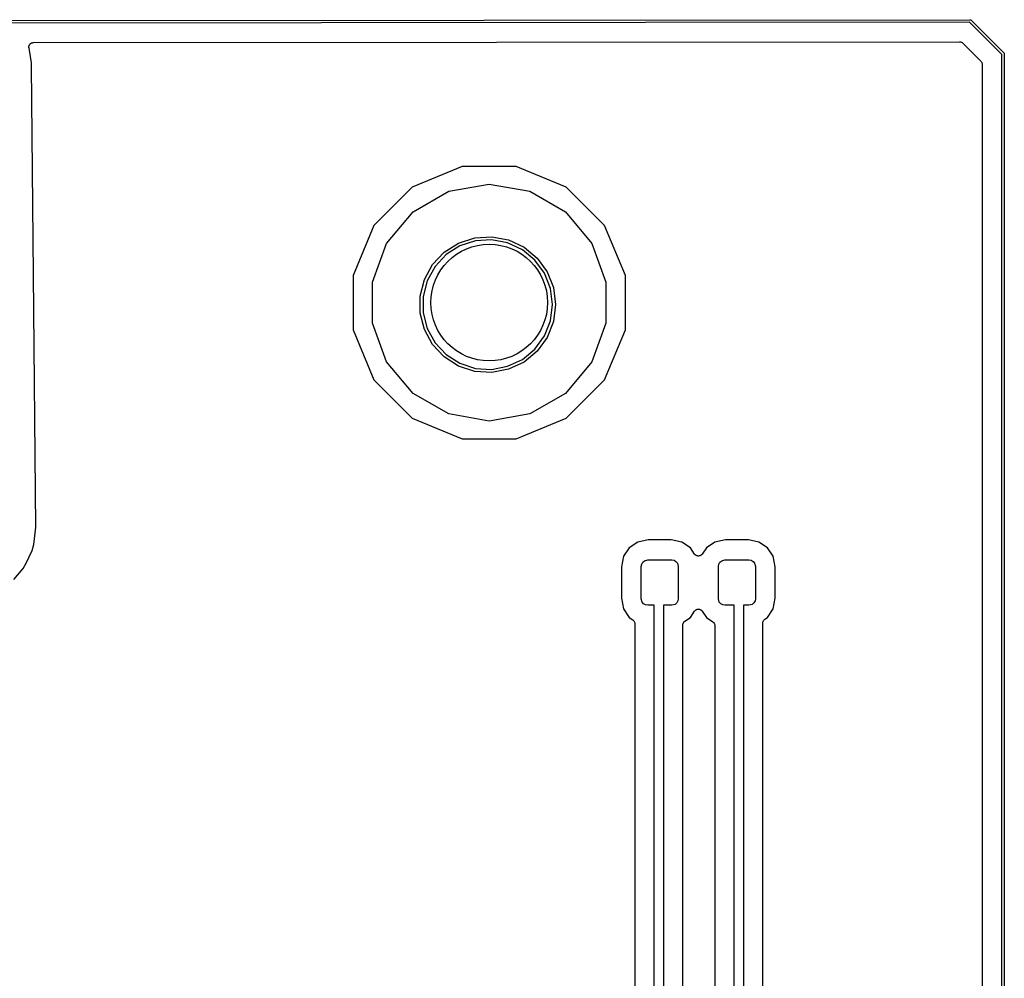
# Model space of a CAD drawing. Extents: x 81 to 161, y -172 to -32.
# Tile 9 of 9: x 123 to 161, y -69 to -32. Entities that reach past the tile are written whole.
import ezdxf

# ---------------------------------------------------------------- set-up
doc = ezdxf.new("R2010")
doc.units = 0
doc.header["$MEASUREMENT"] = 0
doc.layers.add('BLACK', color=7, linetype='CONTINUOUS')

msp = doc.modelspace()

# ---------------------------------------------------------------- linework, layer by layer
at = {"layer": 'BLACK', "linetype": 'CONTINUOUS'}
for p, q in [((82.8062, -31.954), (160.081, -31.8905)), ((160.081, -31.8905), (160.088, -31.8899)), ((160.088, -31.8899), (160.094, -31.8916)), ((160.094, -31.8916), (160.101, -31.8928)), ((160.101, -31.8928), (160.103, -31.8939)), ((160.063, -31.9905), (82.8247, -32.054)), ((161.303, -33.2312), (160.063, -31.9905)), ((160.103, -31.8939), (160.105, -31.8945)), ((160.105, -31.8945), (160.11, -31.8983)), ((160.11, -31.8983), (160.116, -31.9016)), ((160.116, -31.9016), (160.12, -31.9067)), ((160.12, -31.9067), (161.387, -33.1736)), ((123.792, -32.9313), (123.794, -32.9232)), ((123.794, -32.9534), (123.792, -32.9313)), ((123.794, -32.9149), (123.802, -32.894)), ((123.794, -32.9232), (123.794, -32.9149)), ((123.794, -32.9757), (123.794, -32.9534)), ((123.797, -32.9835), (123.794, -32.9757)), ((123.798, -32.9918), (123.797, -32.9835)), ((123.817, -33.0612), (123.798, -32.9918)), ((123.802, -32.894), (123.807, -32.8724)), ((123.807, -32.8724), (123.812, -32.8656)), ((123.812, -32.8656), (123.815, -32.8578)), ((123.815, -32.8578), (123.829, -32.8407)), ((123.829, -32.8407), (123.842, -32.8224)), ((123.842, -32.8224), (123.849, -32.8176)), ((123.849, -32.8176), (123.854, -32.8112)), ((123.854, -32.8112), (123.873, -32.8001)), ((123.873, -32.8001), (123.891, -32.7871)), ((123.891, -32.7871), (123.899, -32.7849)), ((123.899, -32.7849), (123.906, -32.7808)), ((123.906, -32.7808), (123.928, -32.7769)), ((123.928, -32.7769), (123.95, -32.771)), ((123.95, -32.771), (123.958, -32.7716)), ((123.958, -32.7716), (123.966, -32.7702)), ((123.966, -32.7702), (159.68, -32.7408)), ((159.68, -32.7408), (159.687, -32.7422)), ((159.687, -32.7422), (159.695, -32.7415)), ((159.695, -32.7415), (159.717, -32.7474)), ((159.717, -32.7474), (159.74, -32.7513)), ((159.74, -32.7513), (159.746, -32.7552)), ((159.746, -32.7552), (159.754, -32.7572)), ((159.754, -32.7572), (159.773, -32.7703)), ((159.773, -32.7703), (159.792, -32.7817)), ((159.792, -32.7817), (159.797, -32.7876)), ((159.797, -32.7876), (159.804, -32.7921)), ((159.804, -32.7921), (160.502, -33.4906)), ((123.887, -33.5583), (123.817, -33.0612)), ((161.304, -170.794), (161.303, -33.2312)), ((161.387, -33.1736), (161.392, -33.1779)), ((161.392, -33.1779), (161.396, -33.1836)), ((161.396, -33.1836), (161.4, -33.189)), ((161.4, -33.189), (161.4, -33.1912)), ((161.4, -33.1912), (161.401, -33.1931)), ((161.401, -33.1931), (161.402, -33.1997)), ((161.402, -33.1997), (161.404, -33.2061)), ((161.404, -33.2061), (161.403, -33.2127)), ((161.403, -33.2127), (161.403, -170.813)), ((123.895, -33.6669), (123.887, -33.5583)), ((123.969, -41.7215), (123.895, -33.6669)), ((160.502, -33.4906), (160.507, -33.4969)), ((160.507, -33.4969), (160.513, -33.5019)), ((160.513, -33.5019), (160.524, -33.5217)), ((160.524, -33.5217), (160.537, -33.5404)), ((160.537, -33.5404), (160.539, -33.5478)), ((160.539, -33.5478), (160.543, -33.5545)), ((160.543, -33.5545), (160.547, -33.577)), ((160.547, -33.577), (160.553, -33.5991)), ((160.553, -33.5991), (160.552, -33.6068)), ((160.552, -33.6068), (160.553, -33.6144)), ((160.553, -33.6144), (160.554, -170.411)), ((140.497, -37.549), (138.568, -38.3483)), ((142.586, -37.549), (140.497, -37.549)), ((144.515, -38.3483), (142.586, -37.549)), ((139.979, -38.5052), (141.541, -38.2296)), ((141.541, -38.2296), (143.104, -38.5052)), ((138.568, -38.3483), (137.091, -39.8251)), ((138.604, -39.2986), (139.979, -38.5052)), ((143.104, -38.5052), (144.479, -39.2986)), ((145.992, -39.8251), (144.515, -38.3483)), ((137.584, -40.5143), (138.604, -39.2986)), ((144.479, -39.2986), (145.499, -40.5143)), ((137.091, -39.8251), (136.291, -41.7547)), ((146.791, -41.7547), (145.992, -39.8251)), ((137.041, -42.0055), (137.584, -40.5143)), ((139.806, -40.8544), (140.361, -40.5021)), ((140.412, -40.6107), (139.883, -40.9468)), ((140.361, -40.5021), (140.987, -40.299)), ((141.009, -40.4168), (140.412, -40.6107)), ((140.987, -40.299), (141.643, -40.2577)), ((141.635, -40.3774), (141.009, -40.4168)), ((142.251, -40.495), (141.635, -40.3774)), ((141.643, -40.2577), (142.288, -40.3809)), ((142.819, -40.7621), (142.251, -40.495)), ((142.288, -40.3809), (142.883, -40.6608)), ((145.499, -40.5143), (146.041, -42.0055)), ((139.356, -41.3336), (139.806, -40.8544)), ((139.883, -40.9468), (139.453, -41.4041)), ((143.302, -41.162), (142.819, -40.7621)), ((142.883, -40.6608), (143.39, -41.0798)), ((139.04, -41.9097), (139.356, -41.3336)), ((143.671, -41.6695), (143.302, -41.162)), ((143.39, -41.0798), (143.776, -41.6117)), ((124.059, -51.4608), (123.969, -41.7215)), ((136.291, -41.7547), (136.291, -43.8433)), ((139.453, -41.4041), (139.151, -41.9539)), ((143.902, -42.2528), (143.671, -41.6695)), ((143.776, -41.6117), (144.018, -42.2229)), ((146.791, -43.8433), (146.791, -41.7547)), ((137.041, -43.5925), (137.041, -42.0055)), ((138.876, -42.5465), (139.04, -41.9097)), ((139.151, -41.9539), (138.995, -42.5615)), ((146.041, -42.0055), (146.041, -43.5925)), ((143.981, -42.8752), (143.902, -42.2528)), ((144.018, -42.2229), (144.101, -42.8752)), ((138.876, -43.2039), (138.876, -42.5465)), ((138.995, -42.5615), (138.995, -43.1888)), ((143.902, -43.4976), (143.981, -42.8752)), ((144.101, -42.8752), (144.018, -43.5274)), ((139.04, -43.8406), (138.876, -43.2039)), ((138.995, -43.1888), (139.151, -43.7965)), ((137.584, -45.0837), (137.041, -43.5925)), ((143.671, -44.0808), (143.902, -43.4976)), ((144.018, -43.5274), (143.776, -44.1386)), ((146.041, -43.5925), (145.499, -45.0837)), ((136.291, -43.8433), (137.091, -45.7729)), ((139.356, -44.4167), (139.04, -43.8406)), ((139.151, -43.7965), (139.453, -44.3462)), ((145.992, -45.7729), (146.791, -43.8433)), ((139.806, -44.896), (139.356, -44.4167)), ((139.453, -44.3462), (139.883, -44.8035)), ((143.302, -44.5884), (143.671, -44.0808)), ((143.776, -44.1386), (143.39, -44.6705)), ((142.819, -44.9882), (143.302, -44.5884)), ((143.39, -44.6705), (142.883, -45.0896)), ((138.604, -46.2994), (137.584, -45.0837)), ((140.361, -45.2482), (139.806, -44.896)), ((139.883, -44.8035), (140.412, -45.1396)), ((140.412, -45.1396), (141.009, -45.3335)), ((142.251, -45.2553), (142.819, -44.9882)), ((142.883, -45.0896), (142.288, -45.3695)), ((145.499, -45.0837), (144.479, -46.2994)), ((140.987, -45.4514), (140.361, -45.2482)), ((141.643, -45.4927), (140.987, -45.4514)), ((141.009, -45.3335), (141.635, -45.3729)), ((141.635, -45.3729), (142.251, -45.2553)), ((142.288, -45.3695), (141.643, -45.4927)), ((137.091, -45.7729), (138.568, -47.2497)), ((144.515, -47.2497), (145.992, -45.7729)), ((139.979, -47.0928), (138.604, -46.2994)), ((144.479, -46.2994), (143.104, -47.0928)), ((138.568, -47.2497), (140.497, -48.049)), ((141.541, -47.3684), (139.979, -47.0928)), ((143.104, -47.0928), (141.541, -47.3684)), ((142.586, -48.049), (144.515, -47.2497)), ((140.497, -48.049), (142.586, -48.049)), ((123.978, -52.1258), (124.051, -51.58)), ((124.051, -51.58), (124.059, -51.4608)), ((147.673, -51.9509), (147.268, -52.0315)), ((148.564, -51.9509), (147.673, -51.9509)), ((148.969, -52.0315), (148.564, -51.9509)), ((150.648, -51.9509), (150.243, -52.0315)), ((151.539, -51.9509), (150.648, -51.9509)), ((151.944, -52.0315), (151.539, -51.9509)), ((123.691, -52.8522), (123.913, -52.355)), ((123.913, -52.355), (123.978, -52.1258)), ((146.939, -52.2515), (146.719, -52.5807)), ((147.268, -52.0315), (146.939, -52.2515)), ((149.298, -52.2515), (148.969, -52.0315)), ((149.46, -52.4939), (149.298, -52.2515)), ((149.914, -52.2515), (149.752, -52.4939)), ((150.243, -52.0315), (149.914, -52.2515)), ((152.273, -52.2515), (151.944, -52.0315)), ((152.493, -52.5807), (152.273, -52.2515)), ((146.719, -52.5807), (146.638, -52.9862)), ((147.464, -52.8083), (147.531, -52.7525)), ((147.531, -52.7525), (147.656, -52.719)), ((147.656, -52.719), (148.581, -52.719)), ((148.581, -52.719), (148.667, -52.7341)), ((148.667, -52.7341), (148.742, -52.7775)), ((149.474, -52.5077), (149.46, -52.4939)), ((149.485, -52.5231), (149.474, -52.5077)), ((149.495, -52.5295), (149.485, -52.5231)), ((149.503, -52.5379), (149.495, -52.5295)), ((149.52, -52.5463), (149.503, -52.5379)), ((149.536, -52.5569), (149.52, -52.5463)), ((149.547, -52.5596), (149.536, -52.5569)), ((149.557, -52.5647), (149.547, -52.5596)), ((149.576, -52.5668), (149.557, -52.5647)), ((149.595, -52.5713), (149.576, -52.5668)), ((149.606, -52.5701), (149.595, -52.5713)), ((149.617, -52.5713), (149.606, -52.5701)), ((149.636, -52.5668), (149.617, -52.5713)), ((149.655, -52.5647), (149.636, -52.5668)), ((149.665, -52.5596), (149.655, -52.5647)), ((149.676, -52.5569), (149.665, -52.5596)), ((149.692, -52.5463), (149.676, -52.5569)), ((149.709, -52.5379), (149.692, -52.5463)), ((149.717, -52.5295), (149.709, -52.5379)), ((149.727, -52.5231), (149.717, -52.5295)), ((149.738, -52.5077), (149.727, -52.5231)), ((149.752, -52.4939), (149.738, -52.5077)), ((150.439, -52.8083), (150.506, -52.7525)), ((150.506, -52.7525), (150.631, -52.719)), ((150.631, -52.719), (151.556, -52.719)), ((151.556, -52.719), (151.642, -52.7341)), ((151.642, -52.7341), (151.717, -52.7775)), ((152.574, -52.9862), (152.493, -52.5807)), ((123.207, -53.4732), (123.564, -53.0539)), ((123.564, -53.0539), (123.691, -52.8522)), ((146.638, -52.9862), (146.638, -54.2018)), ((147.406, -52.969), (147.421, -52.8835)), ((147.406, -54.219), (147.406, -52.969)), ((147.421, -52.8835), (147.464, -52.8083)), ((148.742, -52.7775), (148.798, -52.844)), ((148.798, -52.844), (148.831, -52.969)), ((148.831, -52.969), (148.831, -54.219)), ((150.381, -52.969), (150.396, -52.8835)), ((150.381, -54.219), (150.381, -52.969)), ((150.396, -52.8835), (150.439, -52.8083)), ((151.717, -52.7775), (151.773, -52.844)), ((151.773, -52.844), (151.806, -52.969)), ((151.806, -52.969), (151.806, -54.219)), ((152.574, -54.2018), (152.574, -52.9862)), ((146.638, -54.2018), (146.719, -54.6073)), ((147.439, -54.344), (147.406, -54.219)), ((148.831, -54.219), (148.816, -54.3045)), ((150.414, -54.344), (150.381, -54.219)), ((151.806, -54.219), (151.791, -54.3045)), ((152.493, -54.6073), (152.574, -54.2018)), ((146.719, -54.6073), (146.939, -54.9365)), ((147.495, -54.4105), (147.439, -54.344)), ((147.57, -54.4539), (147.495, -54.4105)), ((147.656, -54.469), (147.57, -54.4539)), ((147.907, -54.469), (147.656, -54.469)), ((147.907, -95.1543), (147.907, -54.469)), ((148.581, -54.469), (148.257, -54.469)), ((148.257, -54.469), (148.257, -95.1543)), ((148.706, -54.4355), (148.581, -54.469)), ((148.773, -54.3797), (148.706, -54.4355)), ((148.816, -54.3045), (148.773, -54.3797)), ((149.474, -54.6803), (149.485, -54.6649)), ((149.485, -54.6649), (149.495, -54.6585)), ((149.495, -54.6585), (149.503, -54.6501)), ((149.503, -54.6501), (149.52, -54.6417)), ((149.52, -54.6417), (149.536, -54.6311)), ((149.536, -54.6311), (149.547, -54.6284)), ((149.547, -54.6284), (149.557, -54.6233)), ((149.557, -54.6233), (149.576, -54.6212)), ((149.576, -54.6212), (149.595, -54.6167)), ((149.595, -54.6167), (149.606, -54.6179)), ((149.606, -54.6179), (149.617, -54.6167)), ((149.617, -54.6167), (149.636, -54.6212)), ((149.636, -54.6212), (149.655, -54.6233)), ((149.655, -54.6233), (149.665, -54.6284)), ((149.665, -54.6284), (149.676, -54.6311)), ((149.676, -54.6311), (149.692, -54.6417)), ((149.692, -54.6417), (149.709, -54.6501)), ((149.709, -54.6501), (149.717, -54.6585)), ((149.717, -54.6585), (149.727, -54.6649)), ((149.727, -54.6649), (149.738, -54.6803)), ((150.47, -54.4105), (150.414, -54.344)), ((150.545, -54.4539), (150.47, -54.4105)), ((150.631, -54.469), (150.545, -54.4539)), ((150.992, -54.469), (150.631, -54.469)), ((150.992, -81.7511), (150.992, -54.469)), ((151.556, -54.469), (151.341, -54.469)), ((151.341, -54.469), (151.341, -81.7367)), ((151.681, -54.4355), (151.556, -54.469)), ((151.748, -54.3797), (151.681, -54.4355)), ((151.791, -54.3045), (151.748, -54.3797)), ((152.273, -54.9365), (152.493, -54.6073)), ((146.939, -54.9365), (147.079, -55.0305)), ((147.079, -55.0305), (147.097, -55.0476)), ((147.097, -55.0476), (147.116, -55.0635)), ((149.085, -55.0793), (149.298, -54.9365)), ((149.298, -54.9365), (149.46, -54.6941)), ((149.46, -54.6941), (149.474, -54.6803)), ((149.738, -54.6803), (149.752, -54.6941)), ((149.752, -54.6941), (149.914, -54.9365)), ((149.914, -54.9365), (150.164, -55.1037)), ((152.114, -55.0704), (152.125, -55.0482)), ((152.125, -55.0482), (152.13, -55.0442)), ((152.13, -55.0442), (152.132, -55.0392)), ((152.132, -55.0392), (152.151, -55.0232)), ((152.151, -55.0232), (152.169, -55.0061)), ((152.169, -55.0061), (152.273, -54.9365)), ((147.116, -55.0635), (147.119, -55.0686)), ((147.119, -55.0686), (147.123, -55.0726)), ((147.123, -55.0726), (147.134, -55.0947)), ((147.134, -55.0947), (147.146, -55.1162)), ((147.146, -55.1162), (147.147, -55.1219)), ((147.147, -55.1219), (147.15, -55.1271)), ((147.15, -55.1271), (147.153, -55.1517)), ((147.153, -55.1517), (147.157, -55.176)), ((147.157, -55.176), (147.157, -94.6162)), ((149.007, -55.2248), (149.011, -55.2004)), ((149.007, -94.6162), (149.007, -55.2248)), ((149.011, -55.2004), (149.014, -55.1758)), ((149.014, -55.1758), (149.017, -55.1706)), ((149.017, -55.1706), (149.018, -55.165)), ((149.018, -55.165), (149.03, -55.1435)), ((149.03, -55.1435), (149.041, -55.1213)), ((149.041, -55.1213), (149.045, -55.1173)), ((149.045, -55.1173), (149.048, -55.1123)), ((149.048, -55.1123), (149.067, -55.0964)), ((149.067, -55.0964), (149.085, -55.0793)), ((150.164, -55.1037), (150.182, -55.1208)), ((150.182, -55.1208), (150.201, -55.1367)), ((150.201, -55.1367), (150.203, -55.1417)), ((150.203, -55.1417), (150.208, -55.1457)), ((150.208, -55.1457), (150.219, -55.1679)), ((150.219, -55.1679), (150.231, -55.1893)), ((150.231, -55.1893), (150.232, -55.195)), ((150.232, -55.195), (150.235, -55.2002)), ((150.235, -55.2002), (150.237, -55.2248)), ((150.237, -55.2248), (150.242, -55.2492)), ((150.242, -55.2492), (150.242, -81.7483)), ((152.091, -55.1516), (152.096, -55.1273)), ((152.091, -81.6465), (152.091, -55.1516)), ((152.096, -55.1273), (152.098, -55.1027)), ((152.098, -55.1027), (152.101, -55.0975)), ((152.101, -55.0975), (152.102, -55.0918)), ((152.102, -55.0918), (152.114, -55.0704))]:
    msp.add_line(p, q, dxfattribs=at)
at = {"layer": 'BLACK'}
msp.add_circle((141.541, -42.799), 2.25, dxfattribs=at)
msp.add_circle((141.541, -42.799), 2.25, dxfattribs=at)

doc.saveas('drawing.dxf')
